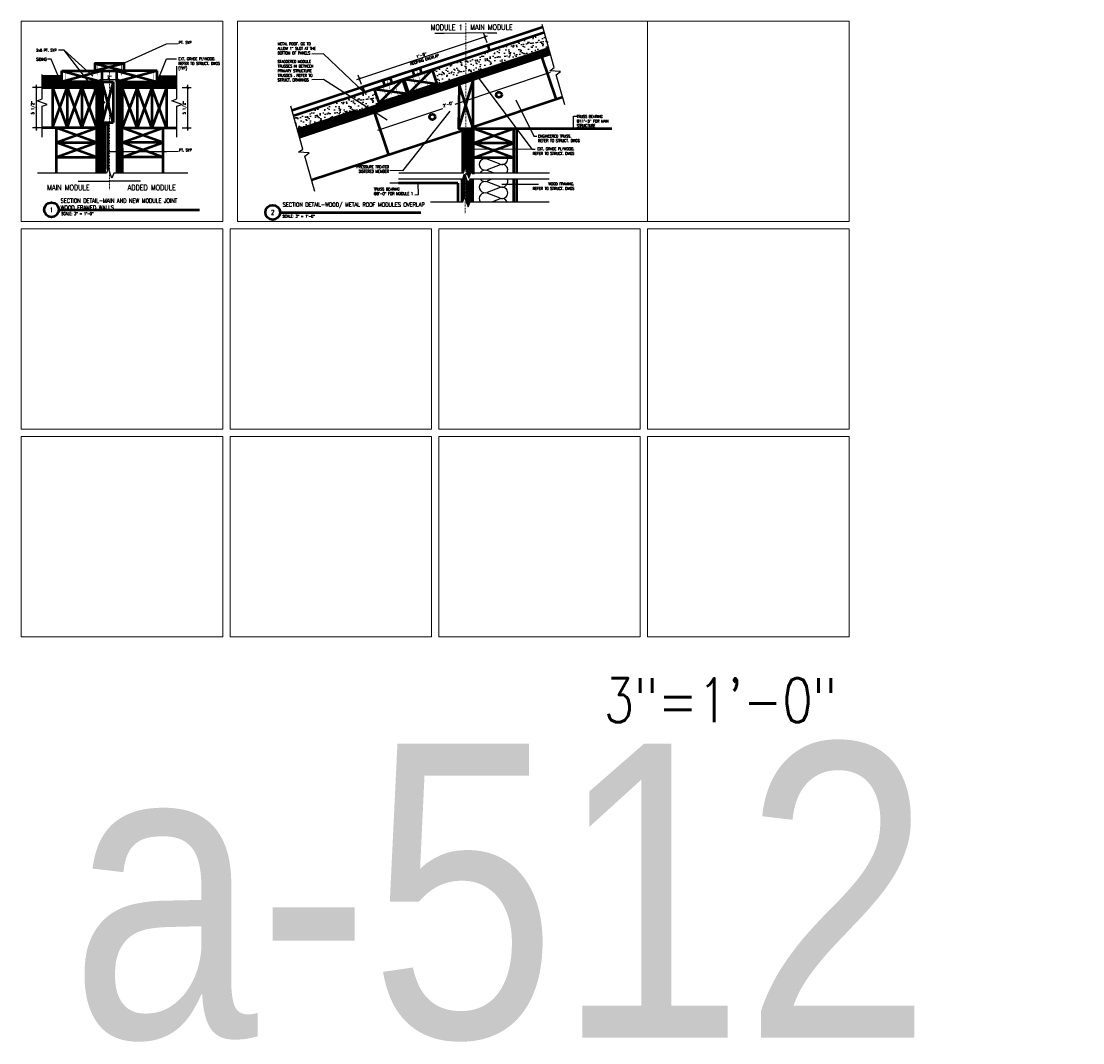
# Model space of a CAD drawing. Header units: inches. Extents: x -3803 to 30720, y -3756 to 4522.
# Tile 33 of 52: x 28699 to 28843, y 3424 to 3563. Entities that reach past the tile are written whole.
import ezdxf

# ---------------------------------------------------------------- set-up
doc = ezdxf.new("R2010")
doc.units = ezdxf.units.IN
doc.header["$LTSCALE"] = 0.011
doc.header["$MEASUREMENT"] = 0
doc.header["$PDMODE"] = 1
doc.linetypes.add('CENTER', pattern=[2, 1.25, -0.25, 0.25, -0.25])
doc.layers.get('0').update_dxf_attribs({"linetype": 'CONTINUOUS'})
doc.layers.get('Defpoints').update_dxf_attribs({"linetype": 'CONTINUOUS'})
for name, color, linetype, lineweight in [('A-STAIRS', 3, 'CONTINUOUS', 0), ('A-STRC-IDEN-48', 144, 'CONTINUOUS', 50), ('G-DIM', 9, 'CONTINUOUS', 18), ('G-HATCH', 8, 'CONTINUOUS', 25), ('G-NOTE', 134, 'CONTINUOUS', 18), ('G-PEN3', 2, 'CONTINUOUS', 35), ('G-PEN4', 4, 'CONTINUOUS', 50), ('Panels', 6, 'CONTINUOUS', 50)]:
    doc.layers.add(name, color=color, linetype=linetype, lineweight=lineweight)
for name, color, linetype in [('Flashing', 5, 'CONTINUOUS'), ('Hatch', 254, 'CONTINUOUS'), ('Object', 7, 'CONTINUOUS'), ('TEXT', 2, 'CONTINUOUS')]:
    doc.layers.add(name, color=color, linetype=linetype)
doc.layers.add('MS_NONPLOT', color=7, linetype='CONTINUOUS', lineweight=0, plot=False)
doc.styles.add('ROM_SML_004', font='ROMANS.shx', dxfattribs={"width": 0.8, "height": 0.375})
doc.styles.add('ROMANS', font='romans.shx')
doc.styles.add('ROMANS-LRG', font='romans.shx', dxfattribs={"width": 0.75, "height": 0.1875})
doc.styles.add('ROMANS_SML_012', font='ROMANS.shx', dxfattribs={"width": 0.8, "height": 1.125})
doc.dimstyles.new('DIM_004', dxfattribs={"dimscale": 4, "dimtxt": 0.09375, "dimasz": 0.09375, "dimexe": 0.125, "dimexo": 0.09375, "dimgap": 0.03125, "dimtad": 1, "dimdec": 4, "dimrnd": 0.0625, "dimzin": 15, "dimdsep": 46, "dimlunit": 4, "dimtxsty": 'ROMANS', "dimblk1": 'ARCHTICK', "dimblk2": 'ARCHTICK', "dimsah": 1, "dimcen": 0.0625, "dimdle": 0.09375, "dimclrd": 256, "dimclre": 256, "dimclrt": 134, "dimadec": 0, "dimazin": 0, "dimtfac": 1, "dimtdec": 4, "dimtix": 1, "dimtmove": 2, "dimatfit": 3, "dimldrblk": 'ARCHTICK', "dimfxl": 1, "dimtvp": 1.2, "dimfrac": 2, "dimtolj": 1, "dimtzin": 15, "dimarcsym": 0})
doc.dimstyles.new('DIM_004 Leader', dxfattribs={"dimscale": 4, "dimtxt": 0.09375, "dimasz": 0.09375, "dimexe": 0.125, "dimexo": 0.09375, "dimgap": 0.03125, "dimtad": 0, "dimjust": 2, "dimdec": 4, "dimrnd": 0.0625, "dimzin": 15, "dimdsep": 46, "dimlunit": 4, "dimtxsty": 'ROMANS', "dimcen": 0.0625, "dimdle": 0.09375, "dimclrd": 256, "dimclre": 256, "dimclrt": 256, "dimadec": 0, "dimazin": 0, "dimtfac": 1, "dimtdec": 4, "dimtix": 1, "dimtmove": 2, "dimatfit": 3, "dimfxl": 1, "dimtvp": 1.2, "dimfrac": 2, "dimtolj": 1, "dimtzin": 15, "dimarcsym": 0})

# ---------------------------------------------------------------- blocks, each defined once
blk = doc.blocks.new('_ArchTick')
at = {"color": 0, "linetype": 'ByBlock', "const_width": 0.15}
blk.add_lwpolyline([(-0.5, -0.5), (0.5, 0.5)], dxfattribs=at)
blk = doc.blocks.new('*D171')
at = {"layer": 'Defpoints', "color": 0, "ltscale": 10, "transparency": 16777216}
for p in [(-22.55, -9), (-23.67, -14.5), (-22.55, -14.5)]:
    blk.add_point(p, dxfattribs=at)
at = {"layer": 'G-DIM', "lineweight": -2, "ltscale": 10, "transparency": 16777216}
for p, q in [((-23.67, -8.62), (-23.67, -14.87)), ((-22.93, -9), (-24.17, -9)), ((-22.93, -14.5), (-24.17, -14.5))]:
    blk.add_line(p, q, dxfattribs=at)
at = {"layer": 'G-DIM', "lineweight": -2, "ltscale": 10, "transparency": 16777216, "xscale": 0.375, "yscale": 0.375, "zscale": 0.375}
for p, rotation in [((-23.67, -9), 90), ((-23.67, -14.5), 270)]:
    blk.add_blockref('_ArchTick', p, dxfattribs=dict(at, rotation=rotation))
at = {"layer": 'G-DIM', "color": 134, "ltscale": 10, "transparency": 16777216, "insert": (-24.08, -11.75), "char_height": 0.375, "attachment_point": 5, "rotation": 90, "style": 'ROMANS'}
blk.add_mtext('\\A1;5 1/2"', dxfattribs=at)
blk = doc.blocks.new('*D172')
at = {"layer": 'Defpoints', "color": 0, "ltscale": 10, "transparency": 16777216}
for p in [(-4.18, -9), (-4.18, -14.5), (-3.07, -14.5)]:
    blk.add_point(p, dxfattribs=at)
at = {"layer": 'G-DIM', "lineweight": -2, "ltscale": 10, "transparency": 16777216}
for p, q in [((-3.07, -8.62), (-3.07, -14.87)), ((-3.81, -9), (-2.57, -9)), ((-3.81, -14.5), (-2.57, -14.5))]:
    blk.add_line(p, q, dxfattribs=at)
at = {"layer": 'G-DIM', "lineweight": -2, "ltscale": 10, "transparency": 16777216, "xscale": 0.375, "yscale": 0.375, "zscale": 0.375}
for p, rotation in [((-3.07, -9), 90), ((-3.07, -14.5), 270)]:
    blk.add_blockref('_ArchTick', p, dxfattribs=dict(at, rotation=rotation))
at = {"layer": 'G-DIM', "color": 134, "ltscale": 10, "transparency": 16777216, "insert": (-3.48, -11.75), "char_height": 0.375, "attachment_point": 5, "rotation": 90, "style": 'ROMANS'}
blk.add_mtext('\\A1;5 1/2"', dxfattribs=at)
blk = doc.blocks.new('*D173')
at = {"layer": 'Defpoints', "color": 0, "ltscale": 10, "transparency": 16777216}
for p in [(-12.7, -7.92), (-14.7, -9.49), (-12.7, -8.8)]:
    blk.add_point(p, dxfattribs=at)
at = {"layer": 'G-DIM', "lineweight": -2, "ltscale": 10, "transparency": 16777216}
for p, q in [((-15.07, -7.92), (-12.32, -7.92)), ((-14.7, -9.11), (-14.7, -7.42)), ((-12.7, -8.42), (-12.7, -7.42))]:
    blk.add_line(p, q, dxfattribs=at)
at = {"layer": 'G-DIM', "lineweight": -2, "ltscale": 10, "transparency": 16777216, "xscale": 0.375, "yscale": 0.375, "zscale": 0.375, "rotation": 180}
blk.add_blockref('_ArchTick', (-14.7, -7.92), dxfattribs=at)
at = {"layer": 'G-DIM', "lineweight": -2, "ltscale": 10, "transparency": 16777216, "xscale": 0.375, "yscale": 0.375, "zscale": 0.375}
blk.add_blockref('_ArchTick', (-12.7, -7.92), dxfattribs=at)
at = {"layer": 'G-DIM', "color": 134, "ltscale": 10, "transparency": 16777216, "insert": (-13.7, -7.58), "char_height": 0.375, "attachment_point": 5, "style": 'ROMANS'}
blk.add_mtext('\\A1;2"', dxfattribs=at)
blk = doc.blocks.new('*D330')
at = {"lineweight": -2, "ltscale": 10, "transparency": 16777216}
for p, q in [((-44.23, -7.93), (-26.44, -2)), ((-26.52, -2.94), (-26.95, -1.65)), ((-43.6, -8.63), (-44.03, -7.34))]:
    blk.add_line(p, q, dxfattribs=at)
at = {"layer": 'Defpoints', "color": 0, "ltscale": 10, "transparency": 16777216}
for p in [(-26.79, -2.12), (-26.4, -3.3), (-43.48, -8.99)]:
    blk.add_point(p, dxfattribs=at)
at = {"lineweight": -2, "ltscale": 10, "transparency": 16777216, "xscale": 0.375, "yscale": 0.375, "zscale": 0.375}
for p, rotation in [((-26.79, -2.12), 18.43494882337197), ((-43.87, -7.82), 198.434948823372)]:
    blk.add_blockref('_ArchTick', p, dxfattribs=dict(at, rotation=rotation))
at = {"color": 134, "ltscale": 10, "transparency": 16777216, "insert": (-35.44, -4.64), "char_height": 0.375, "attachment_point": 5, "rotation": 18.4349, "style": 'ROMANS'}
blk.add_mtext('\\A1;1\'-6"', dxfattribs=at)
blk = doc.blocks.new('*D329')
at = {"lineweight": -2, "ltscale": 10, "transparency": 16777216}
for p, q in [((-17.92, -6.99), (-30.88, -11.32)), ((-18.25, -7.21), (-18.12, -7.59)), ((-41.39, -14.83), (-32.55, -11.88)), ((-41.01, -14.8), (-40.88, -15.18))]:
    blk.add_line(p, q, dxfattribs=at)
at = {"layer": 'Defpoints', "color": 0, "ltscale": 10, "transparency": 16777216}
for p in [(-18.37, -6.85), (-18.28, -7.11), (-41.13, -14.45)]:
    blk.add_point(p, dxfattribs=at)
at = {"lineweight": -2, "ltscale": 10, "transparency": 16777216, "xscale": 0.375, "yscale": 0.375, "zscale": 0.375}
for p, rotation in [((-18.28, -7.11), 18.4566740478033), ((-41.04, -14.71), 198.4566740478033)]:
    blk.add_blockref('_ArchTick', p, dxfattribs=dict(at, rotation=rotation))
at = {"color": 134, "ltscale": 10, "transparency": 16777216, "insert": (-31.81, -11.3), "char_height": 0.375, "attachment_point": 5, "rotation": 18.4567, "style": 'ROMANS'}
blk.add_mtext('\\A1;2\'-0"', dxfattribs=at)
blk = doc.blocks.new('S')
at = {"layer": 'Hatch', "ltscale": 10, "true_color": 0xc7c8ca}
h = blk.add_hatch(dxfattribs=at)
h.set_pattern_fill('ANSI31', color=9)
h.set_pattern_definition([(45, (-28804.39002, -3880.63084), (-0.08838834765, 0.08838834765), [])])
h.paths.add_polyline_path([(-14.7, -8.24644), (-22.85711, -8.24644), (-22.85711, -8.99644), (-14.7, -8.99644)])
h.paths.add_polyline_path([(-14.7, -8.99644), (-15.45, -8.99644), (-15.45, -20.63282), (-14.7, -20.63282), (-14.7, -12.24644)])
h.paths.add_polyline_path([(-8.69722, -8.99816), (-7.94429, -8.99816), (-8.69722, -8.99751)])
h = blk.add_hatch(dxfattribs=at)
h.set_pattern_fill('ANSI31', color=9)
h.set_pattern_definition([(45, (-28684.12017, -3563.27599), (-0.08838834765, 0.08838834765), [])])
h.paths.add_polyline_path([(-12.7, -8.24644), (-11.95, -8.24644), (-11.95, -20.63249), (-12.7, -20.63249)])
h = blk.add_hatch(dxfattribs=at)
h.set_pattern_fill('ANSI31', color=9)
h.set_pattern_definition([(45, (-28808.39195, -3880.63084), (-0.08838834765, 0.08838834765), [])])
h.paths.add_polyline_path([(-4.54289, -8.24644), (-11.95, -8.24644), (-11.94791, -9.01413), (-4.54289, -9.00355)])
at = {"ltscale": 10}
blk.add_line((-4.54289, -7.49644), (-4.54289, -6.10191), dxfattribs=at)
at = {"layer": 'Flashing', "const_width": 0.0239}
for points in [[(-22.85711, -8.1987), (-20.2, -8.1987)], [(-14.66007, -20.63282), (-14.66007, -8.24644)], [(-4.54289, -8.1987), (-7.2, -8.1987)]]:
    blk.add_lwpolyline(points, dxfattribs=at)
at = {"layer": 'G-NOTE', "linetype": 'CENTER'}
blk.add_line((-13.7, -6.74644), (-13.7, -22.9698), dxfattribs=at)
at = {"layer": 'G-PEN3', "ltscale": 10, "const_width": 0.05}
for points in [[(-15.48414, -5.69148), (-15.23414, -5.69148)], [(-15.35914, -5.69148), (-15.35914, -7.34183)], [(-11.91586, -5.69148), (-12.16586, -5.69148)], [(-12.04086, -5.69148), (-12.04086, -7.34183)], [(-19.8508, -6.69148), (-19.6008, -6.69148)], [(-19.7258, -6.69148), (-19.7258, -8.71364)], [(-7.5492, -6.69148), (-7.7992, -6.69148)], [(-7.6742, -6.69148), (-7.6742, -8.71364)]]:
    blk.add_lwpolyline(points, dxfattribs=at)
at = {"layer": 'G-PEN4', "ltscale": 10}
for p, q in [((-15.7, -5.74644), (-11.7, -6.74644)), ((-11.7, -5.74644), (-15.7, -6.74644)), ((-20.2, -6.74644), (-14.7, -6.74644)), ((-20.2, -8.24644), (-20.2, -6.74644)), ((-20.2, -6.74644), (-14.7, -8.24644)), ((-14.7, -6.74644), (-20.2, -8.24644)), ((-14.7, -8.24644), (-14.7, -6.74644)), ((-14.7, -6.74644), (-12.7, -6.74644)), ((-7.2, -6.74644), (-12.7, -6.74644)), ((-7.2, -6.74644), (-12.7, -8.24644)), ((-12.7, -6.74644), (-7.2, -8.24644)), ((-12.7, -8.24644), (-12.7, -6.74644)), ((-7.2, -8.24644), (-7.2, -6.74644)), ((-22.85711, -8.24644), (-14.7, -8.24644)), ((-16.16007, -8.24644), (-14.66007, -8.24644)), ((-14.7, -8.24644), (-14.7, -20.63282)), ((-14.7, -8.24644), (-13.2, -8.24644)), ((-13.2, -8.24644), (-14.7, -13.74644)), ((-13.2, -13.74644), (-14.7, -8.24644)), ((-14.7, -8.24644), (-14.7, -13.74644)), ((-14.66007, -8.24644), (-14.66007, -13.74644)), ((-13.2, -8.24644), (-13.2, -13.74644)), ((-11.2, -8.24644), (-12.7, -8.24644)), ((-12.7, -8.24644), (-12.7, -20.63173)), ((-11.95, -13.74644), (-11.95, -8.24644)), ((-22.85711, -8.99644), (-14.7, -8.99644)), ((-21.45, -8.99644), (-21.45, -14.49644)), ((-21.45, -14.49644), (-19.45, -8.99644)), ((-21.45, -8.99644), (-19.45, -14.49644)), ((-19.45, -8.99644), (-19.45, -14.49644)), ((-19.45, -14.49644), (-17.45, -8.99644)), ((-19.45, -8.99644), (-17.45, -14.49644)), ((-17.45, -8.99644), (-17.45, -14.49644)), ((-17.45, -14.49644), (-15.45, -8.99644)), ((-17.45, -8.99644), (-15.45, -14.49644)), ((-15.45, -8.99644), (-15.45, -20.63282)), ((-9.95447, -14.49611), (-11.95447, -8.99611)), ((-9.95447, -8.99611), (-11.95447, -14.49611)), ((-9.95447, -8.99611), (-9.95447, -14.49611)), ((-7.95447, -14.49611), (-9.95447, -8.99611)), ((-7.95447, -8.99611), (-9.95447, -14.49611)), ((-7.95447, -8.99611), (-7.95447, -14.49611)), ((-5.95447, -14.49611), (-7.95447, -8.99611)), ((-5.95447, -8.99611), (-7.95447, -14.49611)), ((-5.95447, -8.99611), (-5.95447, -14.49611)), ((-14.7, -13.74644), (-13.2, -13.74644)), ((-11.95, -13.74644), (-11.95, -14.49611)), ((-15.45, -14.49644), (-22.85711, -14.49644)), ((-15.45, -16.49644), (-20.95, -14.49644)), ((-20.95, -16.49644), (-15.45, -14.49644)), ((-20.95, -14.49644), (-20.95, -16.49644)), ((-11.95571, -16.49611), (-6.45571, -14.49611)), ((-6.45571, -16.49611), (-11.95571, -14.49611)), ((-11.95, -14.48383), (-4.54289, -14.48383)), ((-6.45571, -14.49611), (-6.45571, -16.49611)), ((-20.95, -16.49644), (-15.45, -16.49644)), ((-15.45, -18.49644), (-20.95, -16.49644)), ((-20.95, -18.49644), (-15.45, -16.49644)), ((-20.95, -16.49644), (-20.95, -18.49644)), ((-6.45571, -16.49611), (-11.95571, -16.49611)), ((-11.95571, -18.49611), (-6.45571, -16.49611)), ((-6.45571, -18.49611), (-11.95571, -16.49611)), ((-6.45571, -16.49611), (-6.45571, -18.49611)), ((-20.95, -18.49644), (-15.45, -18.49644)), ((-20.95, -18.49644), (-20.95, -20.63282)), ((-6.45571, -18.49611), (-11.95571, -18.49611)), ((-6.45571, -18.49611), (-6.45571, -20.63249))]:
    blk.add_line(p, q, dxfattribs=at)
at = {"layer": 'G-PEN4'}
for p, q in [((-20.39896, -7.49644), (-22.85711, -7.49644)), ((-14.7, -8.24644), (-22.85711, -8.24644)), ((-20.39896, -7.69919), (-20.39896, -7.49644)), ((-12.7, -8.24644), (-4.54289, -8.24644)), ((-7.00104, -7.49644), (-4.54289, -7.49644)), ((-7.00104, -7.69919), (-7.00104, -7.49644)), ((-14.34354, -13.99533), (-13.95, -13.99533)), ((-13.95, -13.99533), (-13.95, -20.17186))]:
    blk.add_line(p, q, dxfattribs=at)
at = {"layer": 'G-PEN4', "ltscale": 10}
blk.add_lwpolyline([(-11.7, -5.74644), (-15.7, -5.74644), (-15.7, -6.74644), (-11.7, -6.74644)], close=True, dxfattribs=at)
at = {"layer": 'G-PEN4'}
for points in [[(-22.85711, -7.69919), (-20.39896, -7.69919), (-20.39896, -7.94919), (-22.85711, -7.95362)], [(-4.54289, -7.69919), (-7.00104, -7.69919), (-7.00104, -7.94919), (-4.54289, -7.95362)], [(-11.95447, -8.99611), (-4.54289, -9.00355)], [(-14.34354, -20.63282), (-14.34354, -13.99533), (-14.59354, -13.99533), (-14.60215, -20.63282)], [(-11.95, -20.63249), (-11.95157, -13.74644)]]:
    blk.add_lwpolyline(points, dxfattribs=at)
at = {"layer": 'Object', "linetype": 'Continuous'}
for points in [[(-22.85711, -15.76153), (-22.85711, -11.54511), (-22.17024, -11.29511), (-23.54398, -10.79511), (-22.85711, -10.54511), (-22.85711, -7.21288)], [(-4.54289, -15.76153), (-4.54289, -11.54511), (-3.85602, -11.29511), (-5.22976, -10.79511), (-4.54289, -10.54511), (-4.54289, -7.21288)], [(-3.02727, -20.63282), (-13.11778, -20.63282), (-13.36778, -21.31969), (-13.86778, -19.94595), (-14.11778, -20.63282), (-23.48406, -20.63282)], [(-3.02727, -20.63282), (-13.11778, -20.63282), (-13.36778, -21.31969), (-13.86778, -19.94595), (-14.11778, -20.63282), (-23.48406, -20.63282)]]:
    blk.add_lwpolyline(points, dxfattribs=at)
at = {"layer": 'G-NOTE', "attachment_point": 1, "style": 'ROM_SML_004'}
for s, width, gutter_width, insert, char_height in [('PT. SYP ', 5.8915306, 1.875, (-4.27366, -2.6862), 0.375), ('2x6 PT. SYP ', 5.8915306, 1.875, (-23.67251, -3.74844), 0.375), ('SIDING', 5.8915306, 1.875, (-23.67251, -4.97612), 0.375), ('EXT. GRADE PLYWOOD. \\PREFER TO STRUCT. DWGS (TYP)', 5.8915306, 1.875, (-4.32886, -4.9173), 0.375), ('PT. SYP ', 5.8915306, 1.875, (-4.24649, -17.32321), 0.375), ('MAIN MODULE', 11.7830611, 3.75, (-22.17134, -22.233), 0.75), ('ADDED MODULE', 11.7830611, 3.75, (-11.21417, -22.23891), 0.75)]:
    blk.add_mtext_dynamic_manual_height_columns(s, width=width, gutter_width=gutter_width, heights=[0], dxfattribs=dict(at, insert=insert, char_height=char_height))
at = {"layer": 'G-DIM', "ltscale": 10}
for base, p1, p2, picture, middle in [((-23.66507, -14.49644), (-22.5549, -8.99644), (-22.5549, -14.49644), '*D171', (-24.07578, -11.74644)), ((-3.07166, -14.49644), (-4.18183, -8.99644), (-4.18183, -14.49644), '*D172', (-3.48237, -11.74644))]:
    dim = blk.add_linear_dim(base=base, p1=p1, p2=p2, angle=90, dimstyle='DIM_004', dxfattribs=at)
    dim.commit()
    dim.dimension.update_dxf_attribs({"geometry": picture, "text_midpoint": middle})
dim = blk.add_linear_dim(base=(-12.7, -7.92361), p1=(-14.7, -9.48878), p2=(-12.7, -8.79559), dimstyle='DIM_004', dxfattribs=at)
dim.commit()
dim.dimension.update_dxf_attribs({"geometry": '*D173', "text_midpoint": (-13.7, -7.57539)})
at = {"layer": 'G-NOTE'}
for points in [[(-14.28037, -11.12488), (-19.84809, -3.91188), (-20.63871, -3.91188)], [(-15.95065, -7.44452), (-19.84809, -3.91188), (-20.63871, -3.91188)], [(-12.0868, -5.81604), (-5.944, -3.05619), (-4.35072, -3.02382)], [(-20.52049, -7.87312), (-21.62809, -5.13957), (-22.11724, -5.13957)], [(-7.3545, -8.57514), (-5.92525, -5.12282), (-4.60413, -5.12282)], [(-14.0997, -17.69138), (-5.91683, -17.6932), (-4.32355, -17.66083)], [(-9.46219, -21.75514), (-10.75248, -21.7583), (-13.7, -21.72592)]]:
    blk.add_leader(points, dimstyle='DIM_004 Leader', override={"dimgap": 0.03125, "dimtad": 0}, dxfattribs=at)
blk.add_leader([(-17.93781, -21.75514), (-16.64752, -21.7583), (-13.7, -21.72592)], dimstyle='DIM_004 Leader', dxfattribs=at)
blk = doc.blocks.new('a3')
at = {"layer": 'A-STAIRS', "ltscale": 10, "true_color": 0xc7c8ca}
h = blk.add_hatch(dxfattribs=at)
h.set_pattern_fill('ANSI31', color=9)
h.set_pattern_definition([(45, (-29794.57627, -3802.92237), (-0.08838834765, 0.08838834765), [])])
h.paths.add_polyline_path([(-17.90197, -4.41704), (-18.10288, -3.69344), (-52.20378, -15.06041), (-52.00287, -15.78401)])
at = {"layer": 'Hatch', "ltscale": 10, "true_color": 0xc7c8ca}
h = blk.add_hatch(dxfattribs=at)
h.set_pattern_fill('AR-SAND', color=9, scale=0.5)
h.set_pattern_definition([(37.5, (-10.2586, -9.6958), (-0.031497, 0.963412), [0, -0.76, 0, -0.85, 0, -0.8125]), (7.5, (-10.2586, -9.6958), (0.88489, 1.41107), [0, -0.41, 0, -0.685, 0, -0.2625]), (327.5, (-10.8736, -9.6958), (1.55707, 0.00283), [0, -0.25, 0, -0.9, 0, -1.175]), (317.5, (-10.8736, -9.6958), (1.50306, 0.43884), [0, -0.125, 0, -0.59, 0, -0.675])])
h.paths.add_polyline_path([(-33.99136, -6.61789), (-18.66145, -1.65509), (-18.07314, -3.42), (-33.35891, -8.51526)])
h = blk.add_hatch(dxfattribs=at)
h.set_pattern_fill('AR-SAND', color=9, scale=0.5)
h.set_pattern_definition([(37.5, (-33.371, -17.3999), (-0.031497, 0.963412), [0, -0.76, 0, -0.85, 0, -0.8125]), (7.5, (-33.371, -17.3999), (0.88489, 1.41107), [0, -0.41, 0, -0.685, 0, -0.2625]), (327.5, (-33.986, -17.3999), (1.55707, 0.00283), [0, -0.25, 0, -0.9, 0, -1.175]), (317.5, (-33.986, -17.3999), (1.50306, 0.43884), [0, -0.125, 0, -0.59, 0, -0.675])])
h.paths.add_polyline_path([(-52.85788, -13.0539), (-41.77385, -9.35922), (-41.18554, -11.12414), (-52.22543, -14.95126)])
h = blk.add_hatch(dxfattribs=at)
h.set_pattern_fill('ANSI31', color=9)
h.set_pattern_definition([(45, (-32946.76639, -3507.89807), (-0.08838834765, 0.08838834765), [])])
h.paths.add_polyline_path([(-29.15112, -20.88691), (-28.98929, -21.33153), (-28.73929, -20.64466), (-28.40112, -20.64466), (-28.40112, -14.58589), (-29.11048, -14.58589), (-29.15112, -14.59933)])
h = blk.add_hatch(dxfattribs=at)
h.set_pattern_fill('ANSI31', color=9)
h.set_pattern_definition([(45, (-32946.83988, -3503.85327), (-0.08838834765, 0.08838834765), [])])
h.paths.add_polyline_path([(-28.47461, -21.4598), (-28.81278, -21.4598), (-29.06278, -22.14667), (-29.22461, -21.70204), (-29.22461, -24.80353), (-29.06278, -25.24815), (-28.81278, -24.56129), (-28.47461, -24.56129)])
at = {"color": 3, "ltscale": 10}
for p, q in [((-52.20378, -15.06041), (-18.10288, -3.69344)), ((-28.08086, -7.81), (-17.90197, -4.41704))]:
    blk.add_line(p, q, dxfattribs=at)
at = {"ltscale": 10}
blk.add_line((-28.40112, -14.34728), (-28.40112, -20.64466), dxfattribs=at)
at = {"layer": 'Flashing', "const_width": 0.0239}
for points in [[(-29.30807, -20.45567), (-29.30807, -14.59861)], [(-29.38156, -24.3723), (-29.38156, -21.27081)]]:
    blk.add_lwpolyline(points, dxfattribs=at)
at = {"layer": 'G-NOTE', "linetype": 'CENTER'}
for p, q in [((-29.40112, -0.25357), (-29.40112, -24.42935)), ((-29.47461, -21.01518), (-29.47461, -26.17808))]:
    blk.add_line(p, q, dxfattribs=at)
at = {"layer": 'G-PEN3', "const_width": 0.0239}
for points in [[(-47.56197, -13.3036), (-18.15732, -3.49736)], [(-52.23335, -14.95391), (-25.4894, -6.03499)]]:
    blk.add_lwpolyline(points, dxfattribs=at)
at = {"layer": 'G-PEN4', "ltscale": 10}
for p, q in [((-17.12335, -10.57833), (-19.05181, -4.80032)), ((-33.99136, -6.61789), (-37.15364, -9.78017)), ((-38.02327, -7.96186), (-41.18554, -11.12414)), ((-37.7861, -7.8828), (-33.35891, -8.51526)), ((-28.40112, -7.91675), (-30.40112, -14.58589)), ((-28.40112, -14.58589), (-30.2886, -8.54591)), ((-41.818, -9.22677), (-37.39606, -9.84348)), ((-28.40112, -14.34728), (-16.21786, -10.27573)), ((-39.88716, -18.16625), (-41.81121, -12.38676)), ((-36.39885, -16.99531), (-29.09665, -14.58132)), ((-29.15112, -14.59861), (-29.15112, -20.88691)), ((-28.40112, -14.58132), (-28.40112, -20.79017)), ((-28.40112, -14.58589), (-9.55186, -14.58388)), ((-28.40112, -16.58589), (-22.90112, -14.58589)), ((-22.90112, -16.58589), (-28.40112, -14.58589)), ((-22.90112, -14.58589), (-22.90112, -16.58589)), ((-22.90112, -14.61348), (-22.90112, -20.64466)), ((-22.50523, -14.61348), (-22.50523, -20.64466)), ((-50.38861, -21.59806), (-36.40112, -16.9885)), ((-22.90112, -16.58589), (-28.40112, -16.58589)), ((-28.40112, -18.58589), (-22.90112, -16.58589)), ((-22.90112, -18.58589), (-28.40112, -16.58589)), ((-22.90112, -18.58589), (-28.40112, -18.58589)), ((-28.47461, -21.4598), (-28.47461, -24.56129)), ((-22.90112, -21.4598), (-22.90112, -24.56129)), ((-22.50523, -21.4598), (-22.50523, -24.56129)), ((-30.47461, -22.01589), (-38.57148, -22.01571)), ((-30.47442, -22.01589), (-30.47448, -24.56129)), ((-29.22461, -21.70204), (-29.22461, -24.80353))]:
    blk.add_line(p, q, dxfattribs=at)
for points in [[(-18.10288, -3.69344), (-52.20378, -15.06041)], [(-52.00287, -15.78401), (-17.90197, -4.41704)], [(-37.7861, -7.8828), (-33.99136, -6.61789), (-33.35891, -8.51526)]]:
    blk.add_lwpolyline(points, dxfattribs=at)
for points in [[(-37.7861, -7.8828), (-33.99136, -6.61789), (-33.35891, -8.51526), (-37.15364, -9.78017)], [(-36.60024, -6.69695), (-35.65156, -6.38072), (-35.41439, -7.09223), (-36.36307, -7.40846)], [(-41.818, -9.22677), (-38.02327, -7.96186), (-37.39081, -9.85923), (-41.18554, -11.12414)], [(-40.63215, -8.04092), (-39.68346, -7.72469), (-39.44629, -8.4362), (-40.39498, -8.75243)]]:
    blk.add_lwpolyline(points, close=True, dxfattribs=at)
at = {"layer": 'G-PEN4', "ltscale": 10, "flags": 128}
blk.add_lwpolyline([(-28.40112, -14.58589), (-28.40112, -7.91675), (-30.30046, -8.54987), (-30.40112, -14.58589)], close=True, dxfattribs=at)
at = {"layer": 'G-PEN4'}
for points in [[(-29.80759, -20.64466), (-29.80759, -14.8475), (-29.55759, -14.8475), (-29.54951, -20.12326)], [(-29.88108, -24.56129), (-29.88108, -21.4598)], [(-29.62103, -20.93299), (-29.61914, -24.02929)]]:
    blk.add_lwpolyline(points, dxfattribs=at)
at = {"layer": 'G-PEN4', "ltscale": 10}
for centre in [(-24.8989, -10.00433), (-33.95183, -13.02197)]:
    blk.add_circle(centre, 0.375, dxfattribs=at)
at = {"layer": 'Object', "linetype": 'Continuous'}
for points in [[(-15.91854, -11.36692), (-17.10814, -7.27615), (-16.51319, -6.8515), (-17.97062, -6.73724), (-17.37567, -6.3126), (-19.00009, -0.46197)], [(-49.95158, -23.17207), (-51.28993, -18.3518), (-50.69498, -17.92715), (-52.15241, -17.81289), (-51.55746, -17.38825), (-53.18188, -11.53762)], [(-38.498, -20.64466), (-29.73929, -20.64466), (-29.48929, -19.95779), (-28.98929, -21.33153), (-28.73929, -20.64466), (-18.00779, -20.64466)], [(-38.57148, -21.4598), (-29.81278, -21.4598), (-29.56278, -20.77293), (-29.06278, -22.14667), (-28.81278, -21.4598), (-18.08128, -21.4598)], [(-34.19213, -24.56129), (-29.81278, -24.56129), (-29.56278, -23.87442), (-29.06278, -25.24815), (-28.81278, -24.56129), (-18.08128, -24.56129)]]:
    blk.add_lwpolyline(points, dxfattribs=at)
at = {"layer": 'Panels'}
for p, q in [((-18.9065, -0.79904), (-43.4782, -8.9896)), ((-18.7056, -1.52264), (-43.24103, -9.70111)), ((-26.4019, -3.2975), (-53.00741, -12.166)), ((-26.16473, -4.00901), (-52.8065, -12.8896)), ((-26.4019, -3.2975), (-26.16473, -4.00901)), ((-43.24103, -9.70111), (-43.4782, -8.9896))]:
    blk.add_line(p, q, dxfattribs=at)
for points in [[(-26.4019, -3.2975), (-43.4782, -8.9896), (-43.24103, -9.70111)], [(-44.37276, -12.17244), (-52.27924, -14.78864)]]:
    blk.add_lwpolyline(points, dxfattribs=at)
at = {"layer": 'G-NOTE', "style": 'ROM_SML_004'}
for s, width, gutter_width, insert, char_height, attachment_point in [('MODULE 1', 11.7830611, 3.75, (-34.18789, -0.45735), 0.75, 1), ('MAIN MODULE', 11.7830611, 3.75, (-28.80252, -0.43332), 0.75, 1), ('METAL ROOF. GC TO ALLOW 1" SLOT AT THE BOTTOM OF PANELS', 5.8915306, 1.875, (-54.99716, -2.88845), 0.375, 1), ('STAGGERED MODULE TRUSSES IN BETWEEN PRIMARY STRUCTURE  TRUSSES . REFER TO STRUCT. DRAWINGS', 5.8915306, 1.875, (-54.99716, -5.30457), 0.375, 1), ('\\pxql;TRUSS BEARING\\P@11\'-5" FOR MAIN STRUCTURE', 5.8915306, 1.875, (-8.41915, -12.77474), 0.375, 3), ('\\pxql;ENGINEERED TRUSS.\\PREFER TO STRUCT. DWGS', 5.8915306, 1.875, (-13.67513, -15.43396), 0.375, 3), ('EXT. GRADE PLYWOOD. REFER TO STRUCT. DWGS', 5.8915306, 1.875, (-14.65218, -17.17296), 0.375, 3), ('PRESSURE TREATED SISTERED MEMBER', 5.8915306, 1.875, (-39.85603, -19.60918), 0.375, 3), ('\\pxql;TRUSS BEARING\\P@8\'-0" FOR MODULE 1', 5.8915306, 1.875, (-36.01857, -22.645), 0.375, 3), ('WOOD FRAMING.\\PREFER TO STRUCT. DWGS', 5.8915306, 1.875, (-14.65218, -21.94551), 0.375, 3)]:
    blk.add_mtext_dynamic_manual_height_columns(s, width=width, gutter_width=gutter_width, heights=[0], dxfattribs=dict(at, insert=insert, char_height=char_height, attachment_point=attachment_point))
at = {"layer": 'G-NOTE', "insert": (-37.03027, -5.64605), "char_height": 0.375, "attachment_point": 1, "rotation": 17.1202816, "style": 'ROM_SML_004'}
blk.add_mtext_dynamic_manual_height_columns('ROOFING OVERLAP', width=5.8915306, gutter_width=1.875, heights=[0], dxfattribs=at)
at = {"ltscale": 10}
dim = blk.add_aligned_dim(p1=(-43.4782, -8.9896), p2=(-26.4019, -3.2975), distance=1.2381, dimstyle='DIM_004', dxfattribs=at)
dim.commit()
dim.dimension.update_dxf_attribs({"geometry": '*D330', "text_midpoint": (-35.44168, -4.63864)})
dim = blk.add_linear_dim(base=(-18.28015, -7.11235), p1=(-41.12573, -14.44581), p2=(-18.36765, -6.85019), angle=18.456674, dimstyle='DIM_004', dxfattribs=at)
dim.commit()
dim.dimension.update_dxf_attribs({"geometry": '*D329', "text_midpoint": (-31.81437, -11.29528), "dimtype": 129})
at = {"layer": 'G-NOTE'}
blk.add_leader([(-33.63893, -1.60885), (-32.34864, -1.61201), (-29.40112, -1.57963)], dimstyle='DIM_004 Leader', dxfattribs=at)
for points in [[(-25.16331, -1.60885), (-26.4536, -1.61201), (-29.40112, -1.57963)], [(-43.24103, -9.70111), (-48.77148, -4.42972), (-50.36476, -4.4621)], [(-40.10436, -13.48157), (-48.77148, -7.94688), (-50.36476, -7.97925)], [(-27.86683, -7.48579), (-20.42464, -17.38921), (-19.97391, -17.38921)], [(-22.61903, -10.69333), (-20.17317, -15.61581), (-19.72244, -15.61581)], [(-31.58144, -12.215), (-38.03306, -20.36838), (-39.72307, -20.31488)], [(-14.75523, -14.56677), (-14.77183, -12.93766), (-14.31573, -12.93395)], [(-14.32652, -14.58388), (-14.93921, -14.58388), (-14.32652, -14.58388)], [(-28.6118, -17.37706), (-20.42464, -17.38921), (-19.97391, -17.38921)], [(-37.79743, -22.01573), (-37.48201, -22.01573), (-39.72307, -22.01573)], [(-35.91207, -22.01178), (-35.89547, -23.64089), (-36.35157, -23.6446)], [(-24.51822, -22.15569), (-20.42464, -22.16176), (-19.52319, -22.16176)]]:
    blk.add_leader(points, dimstyle='DIM_004 Leader', override={"dimgap": 0.03125, "dimtad": 0}, dxfattribs=at)

msp = doc.modelspace()

# ---------------------------------------------------------------- hatches: boundary and pattern name
at = {"layer": 'A-STAIRS', "ltscale": 10, "true_color": 0xc7c8ca}
h = msp.add_hatch(dxfattribs=at)
h.set_pattern_fill('ANSI31', color=9)
edge = h.paths.add_edge_path()
edge.add_line((28712.780521, 3542.6435), (28712.7789477, 3549.5295511))

# ---------------------------------------------------------------- linework, layer by layer
at = {"layer": 'A-STRC-IDEN-48'}
for p, q in [((28704.1428667, 3537.6398787), (28723.2806129, 3537.6398787)), ((28734.2417501, 3537.2853539), (28753.3794963, 3537.2853539))]:
    msp.add_line(p, q, dxfattribs=at)
for centre in [(28703.1428667, 3537.6398787), (28733.2417501, 3537.2853539)]:
    msp.add_circle(centre, 1, dxfattribs=at)
at = {"layer": 'G-HATCH'}
for p, q in [((28764.1554964, 3543.8652846), (28762.3806711, 3544.539338)), ((28764.1554964, 3543.7642582), (28762.3806711, 3543.0902048)), ((28763.2819292, 3542.6470754), (28762.3806711, 3542.9893604)), ((28763.2819292, 3542.6470754), (28762.3806711, 3542.9893604)), ((28763.1487611, 3541.8319369), (28762.3806711, 3541.5402272)), ((28763.1487611, 3541.8319369), (28762.3806711, 3541.5402272)), ((28764.1554964, 3540.7653294), (28762.3806711, 3541.4393828)), ((28764.1554964, 3540.664303), (28762.3806711, 3539.9902496)), ((28764.1554964, 3539.2153518), (28762.3806711, 3539.8894052)), ((28764.1554964, 3539.1143254), (28763.1447344, 3538.7304524))]:
    msp.add_line(p, q, dxfattribs=at)
for centre, start, end in [((28762.105491, 3543.8147714), 69.203935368, 290.796064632), ((28764.4306765, 3544.5898512), 249.203935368, 359.993273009), ((28764.4306765, 3543.0396916), 329.564958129, 110.796064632), ((28762.105491, 3542.2647938), 69.203935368, 150.447082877), ((28762.105491, 3542.2647938), 69.203935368, 150.447082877), ((28762.105491, 3540.7148162), 69.203935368, 290.796064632), ((28762.105491, 3542.2647938), 213.950781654, 290.796064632), ((28762.105491, 3542.2647938), 213.950781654, 290.796064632), ((28764.4306765, 3541.489896), 249.203935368, 26.187355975), ((28764.4306765, 3539.9397364), 0.006726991, 110.796064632), ((28762.105491, 3539.1648386), 69.203935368, 214.087173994), ((28764.4306765, 3539.9399184), 249.203935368, 359.993273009), ((28764.4306765, 3538.3897588), 26.076421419, 110.796064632)]:
    msp.add_arc(centre, 0.7750618, start, end, dxfattribs=at)
at = {"layer": 'G-PEN3', "ltscale": 10, "const_width": 0.05}
for points in [[(28752.8633243, 3556.8551073), (28752.6261535, 3556.7760503)], [(28752.8633243, 3556.8551073), (28752.6261535, 3556.7760503)], [(28752.7447389, 3556.8155788), (28753.4586689, 3554.6737887)], [(28753.6597893, 3556.3014273), (28753.8969602, 3556.3804842)], [(28753.6597893, 3556.3014273), (28753.8969602, 3556.3804842)], [(28753.7783747, 3556.3409557), (28754.7558803, 3553.2693454)], [(28748.8314203, 3555.5111393), (28748.5942495, 3555.4320823)], [(28748.7128349, 3555.4716108), (28749.4267649, 3553.3298207)], [(28749.6278853, 3554.9574593), (28749.8650561, 3555.0365162)], [(28749.7464707, 3554.9969877), (28750.7239763, 3551.9253774)], [(28752.3371113, 3555.8605346), (28752.0999404, 3555.7814776)], [(28752.2185258, 3555.8210061), (28753.2794876, 3552.7772145)], [(28748.3052072, 3554.5165666), (28748.0680364, 3554.4375096)], [(28748.3052072, 3554.5165666), (28748.0680364, 3554.4375096)], [(28748.1866218, 3554.4770381), (28749.2475836, 3551.4332465)]]:
    msp.add_lwpolyline(points, dxfattribs=at)
at = {"layer": 'MS_NONPLOT'}
for points in [[(28699.0273245, 3563.2917377), (28726.4273245, 3563.2917377), (28726.4273245, 3536.0259897), (28699.0273245, 3536.0259897)], [(28728.4273241, 3563.2917377), (28784.2273241, 3563.2917377), (28784.2273241, 3536.0417377), (28728.4273241, 3536.0417377)], [(28784.2273238, 3563.2917377), (28811.6273238, 3563.2917377), (28811.6273238, 3536.0259897), (28784.2273238, 3536.0259897)], [(28699.0273245, 3535.0259897), (28726.4273245, 3535.0259897), (28726.4273245, 3507.7759897), (28699.0273245, 3507.7759897)], [(28727.4273245, 3535.0259897), (28754.8273245, 3535.0259897), (28754.8273245, 3507.7759897), (28727.4273245, 3507.7759897)], [(28755.8273241, 3535.0259897), (28783.2273241, 3535.0259897), (28783.2273241, 3507.7759897), (28755.8273241, 3507.7759897)], [(28784.2273238, 3535.0259897), (28811.6273238, 3535.0259897), (28811.6273238, 3507.7759897), (28784.2273238, 3507.7759897)], [(28699.0273245, 3506.7759897), (28726.4273245, 3506.7759897), (28726.4273245, 3479.5259897), (28699.0273245, 3479.5259897)], [(28727.4273245, 3506.7759897), (28754.8273245, 3506.7759897), (28754.8273245, 3479.5259897), (28727.4273245, 3479.5259897)], [(28755.8273241, 3506.7759897), (28783.2273241, 3506.7759897), (28783.2273241, 3479.5259897), (28755.8273241, 3479.5259897)], [(28784.2273238, 3506.7759897), (28811.6273238, 3506.7759897), (28811.6273238, 3479.5259897), (28784.2273238, 3479.5259897)]]:
    msp.add_lwpolyline(points, close=True, dxfattribs=at)

# ---------------------------------------------------------------- block references
for name, p in [('a3', (28788.9012589, 3563.2917377)), ('S', (28724.730521, 3563.2759897))]:
    msp.add_blockref(name, p)

# ---------------------------------------------------------------- texts
at = {"layer": 'A-STRC-IDEN-48', "char_height": 0.375, "width": 18.790885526, "attachment_point": 4, "line_spacing_factor": 0.903611, "style": 'ROMANS_SML_012'}
for s, insert in [('\\A1;\\pxsm1;{\\H1.5x;SECTION DETAIL-MAIN AND NEW MODULE JOINT\\PWOOD FRAMED WALLS}', (28704.3891588, 3538.4132285)), ('\\A1;\\pxsm1;{\\H1.5x;SECTION DETAIL-WOOD/ METAL ROOF MODULES OVERLAP}', (28734.5886107, 3538.250935))]:
    msp.add_mtext(s, dxfattribs=dict(at, insert=insert))
at = {"layer": 'G-NOTE', "line_spacing_factor": 0.903611, "style": 'ROMANS_SML_012'}
for s, insert, char_height, attachment_point in [('\\A1;1', (28703.1428667, 3537.6398787), 0.625, 5), ('\\A1;SCALE: 3" = 1\'-0"', (28704.4897274, 3537.1128094), 0.375, 4), ('\\A1;2', (28733.2417501, 3537.2853539), 0.625, 5), ('\\A1;SCALE: 3" = 1\'-0"', (28734.5886107, 3536.7582846), 0.375, 4)]:
    msp.add_mtext(s, dxfattribs=dict(at, insert=insert, char_height=char_height, attachment_point=attachment_point))
at = {"layer": 'MS_NONPLOT', "style": 'ROMANS-LRG', "width": 0.8}
msp.add_text('3"=1\'-0"', height=6, dxfattribs=at).set_placement((28778.2708067, 3467.9137862))
at = {"layer": 'TEXT', "color": 2, "insert": (28705.6985949, 3465.0023105), "char_height": 39.978878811, "width": 1371.580484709, "attachment_point": 1}
msp.add_mtext('{\\fTechnic|b0|i0|c2|p2;a-512 }', dxfattribs=at)

doc.saveas('drawing.dxf')
